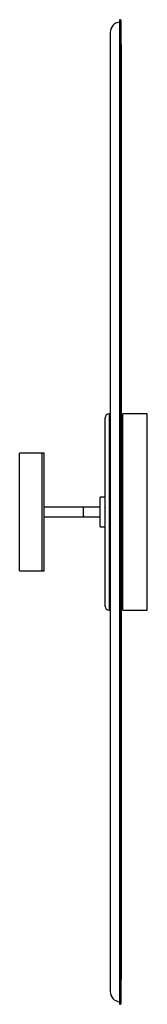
# Paper-space layout '_Derecha' of a CAD drawing. Header units: millimetres. Extents: x -1132 to -1002, y -526 to 476.
import ezdxf

# ---------------------------------------------------------------- set-up
doc = ezdxf.new("R2010")
doc.units = ezdxf.units.MM

psp = doc.layouts.new('_Derecha')

# ---------------------------------------------------------------- linework, layer by layer
at = {"color": 7, "linetype": 'Continuous', "lineweight": 25}
for p, q in [((-1030.3, 475.4), (-1030.3, -525.4)), ((-1029.5, -525.8), (-1029.5, 475.9)), ((-1028.6, -524.1), (-1028.6, 474.2)), ((-1039.9, 462.9), (-1039.9, -512.8)), ((-1028.5, -499.3), (-1028.5, 449.4)), ((-1045.1, -121), (-1045.1, 71)), ((-1039.9, 75), (-1041.1, 75)), ((-1041.1, 75), (-1041.1, -125)), ((-1002.1, 75), (-1027.1, 75)), ((-1027.1, -125), (-1027.1, 75)), ((-1002.1, -125), (-1002.1, 75)), ((-1107.1, 35), (-1132.1, 35)), ((-1132.1, -85), (-1132.1, 35)), ((-1109.1, -85), (-1109.1, 35)), ((-1107.1, -85), (-1107.1, 35)), ((-1045.1, -10), (-1050.1, -10)), ((-1050.1, -40), (-1050.1, -10)), ((-1050.1, -20), (-1107.1, -20)), ((-1067.1, -30), (-1067.1, -20)), ((-1027.9, -20), (-1028, -20)), ((-1027.1, -20), (-1027.3, -20)), ((-1107.1, -30), (-1050.1, -30)), ((-1067.1, -21.1), (-1067.1, -21.1)), ((-1028.3, -29.9), (-1028.3, -29.9)), ((-1028.3, -30), (-1028.2, -30)), ((-1028, -29.6), (-1027.8, -29.6)), ((-1027.5, -20.4), (-1027.7, -20.4)), ((-1027.7, -25.6), (-1027.5, -25.6)), ((-1027.1, -25.6), (-1027.7, -25.6)), ((-1027.6, -30), (-1027.1, -30)), ((-1027.5, -25.6), (-1027.3, -25.6)), ((-1027.3, -20.1), (-1027.3, -20.1)), ((-1027.3, -25.6), (-1027.1, -25.6)), ((-1050.1, -40), (-1045.1, -40)), ((-1132.1, -85), (-1107.1, -85)), ((-1041.1, -125), (-1039.9, -125)), ((-1027.1, -125), (-1002.1, -125))]:
    psp.add_line(p, q, dxfattribs=at)
for centre, radius, start, end in [((-1029.4, 462.9), 10.5, 94.9918, 180), ((-1029.8, 475.4), 0.5, 56.8681, 180), ((-1030.6, 474.2), 2, 0, 56.8681), ((-1037.5, 449.4), 9, 0, 9.7641), ((-1041.1, 71), 4, 90, 180), ((-1041.1, -121), 4, 180, 270), ((-1037.5, -499.3), 9, 350.2359, 0), ((-1029.4, -512.8), 10.5, 180, 265.0082), ((-1029.8, -525.4), 0.5, 180, 303.1319), ((-1030.6, -524.1), 2, 303.1319, 360)]:
    psp.add_arc(centre, radius, start, end, dxfattribs=at)
for points, knots in [([(-1027.6, -29.9), (-1027.6, -29.9), (-1027.7, -29.9), (-1027.7, -29.1), (-1027.7, -27.6), (-1027.8, -25.7), (-1027.8, -23.8), (-1027.9, -22.1), (-1027.9, -20.7), (-1028, -19.9), (-1028, -20.1), (-1028, -20.1)], [0, 0, 0, 0, 0.07144, 0.195331, 0.324273, 0.4501, 0.564136, 0.68151, 0.794625, 0.930361, 1, 1, 1, 1]), ([(-1027.7, -20.4), (-1027.7, -20.3), (-1027.8, -20.2), (-1027.9, -20), (-1027.9, -20)], [0, 0, 0, 0, 0.499984, 1, 1, 1, 1]), ([(-1067.3, -28.6), (-1067.2, -28.6), (-1067.2, -28.6), (-1067.1, -28.6), (-1067.1, -28.6)], [0, 0, 0, 0, 0.502053, 1, 1, 1, 1]), ([(-1067.1, -28.6), (-1067.1, -28.7), (-1067, -28.8), (-1066.9, -28.9), (-1066.9, -29)], [0, 0, 0, 0, 0.499969, 1, 1, 1, 1]), ([(-1045.4, -29.6), (-1045.3, -29.7), (-1045.2, -29.8), (-1045.2, -29.9), (-1045.1, -30)], [0, 0, 0, 0, 0.497417, 1, 1, 1, 1]), ([(-1044.8, -20.1), (-1044.9, -20.1), (-1044.9, -20.2), (-1045, -20.3), (-1045, -20.4)], [0, 0, 0, 0, 0.3578722, 1, 1, 1, 1]), ([(-1028.2, -20.4), (-1028.2, -20.4), (-1028.3, -20.4), (-1028.3, -20.4), (-1028.4, -20.4)], [0, 0, 0, 0, 0.5077513, 1, 1, 1, 1]), ([(-1028, -29.5), (-1028, -29.5), (-1028.1, -29.6), (-1028.1, -28.8), (-1028.1, -27.4), (-1028.2, -25.6), (-1028.2, -23.9), (-1028.3, -22.3), (-1028.3, -21), (-1028.3, -20.3), (-1028.4, -20.4), (-1028.4, -20.5)], [0, 0, 0, 0, 0.083566, 0.209757, 0.341093, 0.469255, 0.585408, 0.70496, 0.820175, 0.958431, 1, 1, 1, 1]), ([(-1028, -20.1), (-1028.1, -20.1), (-1028.1, -20.2), (-1028.2, -20.3), (-1028.2, -20.4)], [0, 0, 0, 0, 0.3550407, 1, 1, 1, 1]), ([(-1027.9, -29.5), (-1027.9, -29.5), (-1027.9, -29.5), (-1027.9, -28.8), (-1028, -27.4), (-1028, -25.6), (-1028, -23.9), (-1028.1, -22.3), (-1028.1, -21), (-1028.2, -20.3), (-1028.2, -20.4), (-1028.2, -20.5)], [0, 0, 0, 0, 0.0545465, 0.1831088, 0.3169123, 0.4474831, 0.5658184, 0.6876176, 0.8049976, 0.9458507, 1, 1, 1, 1]), ([(-1028.2, -29.9), (-1028.2, -29.8), (-1028.1, -29.8), (-1028.1, -29.7), (-1028, -29.6)], [0, 0, 0, 0, 0.3136408, 1, 1, 1, 1]), ([(-1027.7, -25.6), (-1027.7, -25), (-1027.7, -23.8), (-1027.8, -22.1), (-1027.8, -20.7), (-1027.9, -20), (-1027.9, -20.1), (-1027.9, -20.1)], [0, 0, 0, 0, 0.218297, 0.442983, 0.659518, 0.919353, 1, 1, 1, 1]), ([(-1027.9, -29.6), (-1027.8, -29.7), (-1027.7, -29.8), (-1027.7, -29.9), (-1027.6, -30)], [0, 0, 0, 0, 0.499986, 1, 1, 1, 1]), ([(-1027.5, -25.6), (-1027.5, -25), (-1027.5, -23.9), (-1027.6, -22.3), (-1027.6, -21), (-1027.6, -20.3), (-1027.7, -20.4), (-1027.7, -20.5)], [0, 0, 0, 0, 0.218854, 0.444113, 0.6612, 0.921699, 1, 1, 1, 1]), ([(-1027.3, -20.1), (-1027.4, -20.1), (-1027.4, -20.2), (-1027.5, -20.3), (-1027.5, -20.4)], [0, 0, 0, 0, 0.354927, 1, 1, 1, 1]), ([(-1027.3, -25.6), (-1027.3, -25), (-1027.3, -23.9), (-1027.4, -22.3), (-1027.4, -21), (-1027.5, -20.3), (-1027.5, -20.4), (-1027.5, -20.5)], [0, 0, 0, 0, 0.214187, 0.434643, 0.6471, 0.902044, 1, 1, 1, 1])]:
    psp.add_open_spline(points, degree=3, knots=knots, dxfattribs=at)

doc.saveas('drawing.dxf')
